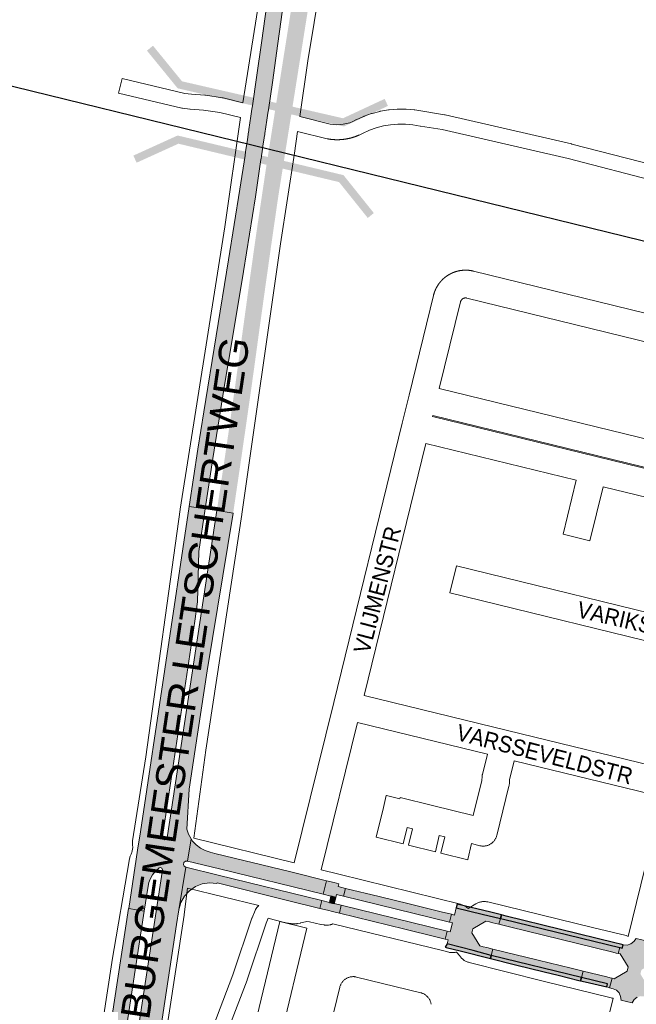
# Paper-space layout 'Layout1' of a CAD drawing. Header units: metres. Extents: x 123097 to 144122, y 392739 to 407589.
# Tile 24 of 256: x 126052 to 126342, y 398353 to 398814. Entities that reach past the tile are written whole.
import ezdxf
from ezdxf.enums import TextEntityAlignment as Align

# ---------------------------------------------------------------- set-up
doc = ezdxf.new("R2010")
doc.units = ezdxf.units.M
doc.header["$MEASUREMENT"] = 0
for name, color, linetype, lineweight in [('gs-anno-wegen algemeen tekst', 7, 'Continuous', 0), ('gs-knt-aanvullende hoofdweg', 7, 'Continuous', 0), ('gs-knt-fietspaden', 7, 'Continuous', 0), ('gs-knt-hoofdweg', 7, 'Continuous', 0), ('gs-knt-spoorlijn', 7, 'Continuous', 30), ('gs-knt-wegen algemeen', 7, 'Continuous', 0), ('gs-symb-viaduct', 7, 'Continuous', 0), ('gs-vlk-plantopografie wegen algemeen', 7, 'Continuous', 0), ('ir-ARC-asfalt-hoofdwegen-te inspecteren', 5, 'Continuous', 0), ('ir-ARC-fietspaden naastliggend- te inspecteren', 1, 'Continuous', 0)]:
    doc.layers.add(name, color=color, linetype=linetype, lineweight=lineweight)
doc.styles.add('Style-Arial', font='arial.ttf')

# ---------------------------------------------------------------- blocks, each defined once
blk = doc.blocks.new('gg0-viaduct_6')
at = {"layer": 'gs-symb-viaduct', "linetype": 'Continuous'}
blk.add_hatch(color=7, dxfattribs=at).paths.add_polyline_path([(-55.76, -16.89), (-58, -14), (-40, 0), (40, 0), (58, -14), (55.76, -16.89), (38.75, -3.66), (-38.75, -3.66)])

psp = doc.layouts.get("Layout1")

# ---------------------------------------------------------------- hatches: boundary and pattern name
at = {"layer": 'ir-ARC-asfalt-hoofdwegen-te inspecteren', "linetype": 'Continuous', "lineweight": 13}
for points in [[(126139.365, 398585.07), (126142.964, 398608.652), (126145.879, 398627.238), (126148.703, 398644.913), (126151.63, 398662.389), (126157.226, 398696.397), (126162.835, 398731.415), (126165.485, 398748.938), (126165.541, 398749.315), (126165.698, 398750.374), (126165.734, 398750.616), (126166.046, 398752.719), (126166.573, 398756.276), (126166.969, 398758.953), (126167.003, 398759.183), (126167.224, 398760.683), (126167.283, 398761.084), (126168.223, 398767.428), (126168.69, 398770.584), (126168.939, 398772.265), (126170.837, 398785.073), (126173.417, 398803.323), (126180.906, 398857.702), (126183.482, 398875.735), (126186.132, 398893.829), (126189.021, 398912.903), (126189.185, 398913.893), (126181.55, 398915.049), (126181.394, 398914.063), (126181.391, 398914.044), (126178.161, 398892.433), (126175.649, 398875.176), (126173.184, 398857.833), (126165.872, 398804.712), (126163.421, 398787.424), (126161.455, 398774.102), (126161.218, 398772.495), (126160.739, 398769.255), (126159.806, 398762.916), (126159.749, 398762.531), (126159.526, 398761.006), (126159.493, 398760.782), (126159.102, 398758.12), (126158.577, 398754.549), (126158.262, 398752.453), (126158.226, 398752.212), (126158.064, 398751.143), (126158.007, 398750.77), (126155.602, 398734.995), (126150.309, 398701.799), (126138.633, 398630.573), (126135.873, 398613.058), (126131.75, 398586.227)], [(126131.75, 398586.227), (126108.909, 398433.631), (126107.614, 398425.052), (126103.468, 398397.57), (126110.677, 398396.338), (126112.472, 398408.133), (126112.891, 398409.817), (126113.513, 398411.438), (126114.604, 398413.405), (126115.991, 398415.175), (126117.64, 398416.704), (126118.364, 398416.874), (126119.004, 398416.497), (126119.207, 398415.782), (126118.433, 398410.682), (126097.406, 398272.19), (126104.337, 398269.172), (126104.932, 398272.974), (126105.844, 398277.49), (126107.082, 398281.927), (126109.436, 398290.121), (126110.489, 398294.418), (126112.075, 398301.284), (126112.938, 398305.434), (126113.668, 398309.609), (126125.897, 398390.137), (126126.956, 398397.068), (126130.252, 398416.988), (126129.443, 398417.462), (126129.077, 398418.326), (126129.301, 398419.237), (126130.024, 398419.834), (126130.961, 398419.88), (126132.675, 398430.238), (126131.493, 398432.496), (126130.651, 398434.902), (126131.784, 398453.57), (126134.546, 398472.13), (126140.265, 398509.051), (126152.428, 398583.074), (126144.779, 398584.229), (126121.637, 398431.866), (126121.374, 398430.479), (126120.931, 398429.964), (126120.263, 398429.844), (126119.668, 398430.172), (126119.413, 398430.801), (126119.413, 398432.373), (126134.507, 398532.46), (126135.659, 398541.46), (126136.391, 398565.059), (126139.365, 398585.07)], [(126133.331, 398429.254), (126132.675, 398430.238), (126130.961, 398419.88), (126146.087, 398416.193), (126194.646, 398404.28), (126196.197, 398410.683), (126179.524, 398414.764), (126143.88, 398423.487), (126141.578, 398424.055), (126139.251, 398424.837), (126137.076, 398425.976), (126135.044, 398427.433)], [(126130.252, 398416.988), (126126.956, 398397.068), (126127.916, 398400.373), (126129.596, 398403.377), (126131.911, 398405.925), (126134.74, 398407.885), (126137.938, 398409.156), (126141.341, 398409.674), (126144.773, 398409.411), (126144.807, 398409.393), (126144.859, 398409.642), (126177.244, 398401.598), (126193.115, 398397.704), (126194.067, 398401.383), (126145.336, 398413.295)], [(126202.012, 398409.258), (126199.778, 398409.806), (126196.197, 398410.683), (126194.646, 398404.28), (126198.285, 398403.387), (126200.522, 398402.839), (126200.831, 398404.177), (126204.239, 398403.344), (126205.148, 398407.065), (126201.691, 398407.885)], [(126254.805, 398394.923), (126249.97, 398396.116), (126234.943, 398399.762), (126220.958, 398403.219), (126205.148, 398407.065), (126204.239, 398403.344), (126253.871, 398391.205)], [(126197.622, 398400.514), (126194.067, 398401.383), (126193.115, 398397.704), (126196.75, 398396.812), (126198.992, 398396.262), (126202.247, 398395.463), (126203.159, 398399.165), (126199.86, 398399.969)], [(126085.016, 398277.081), (126092.17, 398274.339), (126104.272, 398354.261), (126110.677, 398396.338), (126103.468, 398397.57), (126103.25, 398397.614), (126096.777, 398354.587)], [(126202.247, 398395.463), (126232.97, 398387.914), (126247.533, 398384.384), (126251.868, 398383.316), (126252.833, 398387.06), (126203.159, 398399.165)], [(126330.537, 398377.162), (126332.191, 398376.76), (126333.133, 398376.531), (126333.82, 398379.33), (126279.234, 398392.668), (126277.862, 398392.984), (126277.123, 398390.228), (126282.071, 398389), (126313.95, 398381.201)], [(126339.653, 398353.316), (126339.668, 398353.376), (126340.546, 398354.907), (126341.923, 398356.011), (126343.608, 398356.536), (126345.368, 398356.409), (126345.741, 398358.04), (126347.368, 398357.642), (126348.101, 398360.63), (126347.111, 398360.9), (126343.511, 398366.905), (126343.995, 398368.849), (126348.285, 398371.474), (126349.878, 398372.409), (126350.919, 398372.153), (126351.982, 398376.592), (126351.379, 398376.738), (126349.475, 398377.326), (126347.936, 398378.592), (126346.994, 398380.348), (126346.788, 398382.33), (126341.441, 398383.642), (126340.458, 398382.099), (126338.993, 398381.004), (126337.235, 398380.5), (126335.412, 398380.65), (126335.002, 398379.041), (126333.82, 398379.33), (126333.133, 398376.531), (126334.075, 398376.301), (126337.756, 398370.248), (126337.261, 398368.3), (126331.228, 398364.669), (126330.197, 398364.921), (126329.003, 398360.484), (126330.652, 398360.016), (126332.235, 398359.258), (126333.473, 398358.014), (126334.221, 398356.426), (126334.395, 398354.68), (126334.371, 398354.58)], [(126274.259, 398378.63), (126273.515, 398375.668), (126315.852, 398365.268), (126316.638, 398368.224), (126310.99, 398369.598), (126295.51, 398373.419)], [(126316.638, 398368.224), (126315.852, 398365.268), (126328.103, 398362.259), (126327.741, 398360.842), (126329.003, 398360.484), (126330.197, 398364.921), (126329.349, 398365.129), (126327.682, 398365.537)]]:
    psp.add_hatch(color=5, dxfattribs=at).paths.add_polyline_path(points, flags=0)
h = psp.add_hatch(color=5, dxfattribs=at)
h.paths.add_polyline_path([(126152.428, 398583.074), (126144.779, 398584.229), (126148.423, 398608.501), (126150.949, 398625.682), (126153.363, 398642.695), (126160.405, 398693.941), (126163.123, 398713.193), (126168.348, 398748.237), (126168.363, 398748.233), (126194.482, 398913.111), (126202.255, 398911.931), (126173.655, 398732.017), (126170.174, 398708.03), (126167.897, 398691.771), (126167.412, 398688.378), (126164.641, 398668.513), (126161.878, 398648.264), (126159.142, 398628.958), (126155.674, 398605.049)])
h.paths.add_polyline_path([(126168.361, 398748.224), (126168.363, 398748.233), (126168.364, 398748.233)], flags=16)
at = {"layer": 'ir-ARC-asfalt-hoofdwegen-te inspecteren', "linetype": 'Continuous', "lineweight": 13, "extrusion": (0, 0, -1)}
psp.add_hatch(color=5, dxfattribs=at).paths.add_polyline_path([(-126252.848, 398380.988), (-126265.082, 398377.938), (-126273.515, 398375.668), (-126274.259, 398378.63), (-126271.392, 398379.333), (-126269.787, 398379.726), (-126268.088, 398380.143), (-126264.457, 398386.16), (-126264.93, 398388.107), (-126270.957, 398391.758), (-126272.664, 398391.334), (-126274.305, 398390.927), (-126277.123, 398390.228), (-126277.862, 398392.984), (-126269.259, 398394.962), (-126257.002, 398397.899), (-126256.213, 398394.575), (-126254.805, 398394.923), (-126253.871, 398391.205), (-126255.296, 398390.857), (-126254.238, 398386.718), (-126252.833, 398387.06), (-126251.868, 398383.316), (-126253.31, 398382.961)], flags=0)
at = {"layer": 'ir-ARC-fietspaden naastliggend- te inspecteren', "linetype": 'Continuous', "lineweight": 30}
for points in [[(126257.002, 398397.899), (126269.259, 398394.962), (126277.862, 398392.984), (126278.286, 398394.608), (126273.369, 398395.839), (126257.469, 398399.725)], [(126333.82, 398379.33), (126335.002, 398379.041), (126335.412, 398380.65), (126334.216, 398380.945), (126331.518, 398381.61), (126280.529, 398394.047), (126278.286, 398394.608), (126277.862, 398392.984), (126279.234, 398392.668)], [(126251.902, 398379.44), (126252.414, 398379.316), (126258.858, 398377.754), (126273.149, 398374.163), (126273.515, 398375.668), (126265.082, 398377.938), (126252.848, 398380.988)], [(126284.918, 398371.205), (126298.371, 398367.924), (126304.848, 398366.354), (126314.571, 398363.942), (126315.444, 398363.736), (126315.852, 398365.268), (126273.53, 398375.664), (126273.515, 398375.668), (126273.149, 398374.163)], [(126315.444, 398363.736), (126317.574, 398363.235), (126327.741, 398360.842), (126328.103, 398362.259), (126315.852, 398365.268)]]:
    psp.add_hatch(color=1, dxfattribs=at).paths.add_polyline_path(points, flags=0)

# ---------------------------------------------------------------- linework, layer by layer
at = {"layer": 'gs-knt-aanvullende hoofdweg', "color": 7, "linetype": 'Continuous', "flags": 128}
for points in [[(126133.929, 398430.68), (126181.055, 398418.979)], [(126193.691, 398415.842), (126201.98, 398413.784), (126259.115, 398399.608), (126259.12, 398399.607), (126259.47, 398399.511), (126259.474, 398399.509), (126259.819, 398399.397), (126259.824, 398399.395), (126260.163, 398399.265), (126260.167, 398399.264), (126260.5, 398399.117), (126260.504, 398399.115), (126260.829, 398398.953), (126260.833, 398398.951), (126261.15, 398398.772), (126261.153, 398398.771), (126261.463, 398398.576), (126261.765, 398398.365), (126262.055, 398398.14), (126262.335, 398397.9), (126262.598, 398397.651), (126262.602, 398397.648), (126262.604, 398397.645)], [(126164.462, 398398.992), (126130.991, 398407.193)], [(126262.604, 398397.645), (126262.632, 398397.616), (126266.285, 398399.825), (126266.603, 398400.007), (126266.931, 398400.174), (126267.266, 398400.324), (126267.608, 398400.458), (126267.957, 398400.575), (126268.31, 398400.675), (126268.668, 398400.757), (126269.03, 398400.822), (126269.395, 398400.869), (126269.761, 398400.898), (126270.128, 398400.909), (126270.496, 398400.902), (126270.862, 398400.877), (126271.227, 398400.834), (126271.589, 398400.774), (126271.948, 398400.696), (126321.629, 398388.593), (126336.761, 398384.907), (126337.116, 398384.811), (126337.466, 398384.698), (126337.784, 398384.578)], [(126330.671, 398355.518), (126330.44, 398355.546), (126330.397, 398355.553), (126330.075, 398355.608), (126330.053, 398355.612), (126329.712, 398355.687), (126297.895, 398363.531), (126297.855, 398363.541), (126263.182, 398372.291), (126262.83, 398372.389), (126262.483, 398372.505), (126262.141, 398372.637), (126261.807, 398372.785), (126261.48, 398372.95), (126261.162, 398373.13), (126260.852, 398373.325), (126260.553, 398373.536), (126260.264, 398373.761), (126259.987, 398373.999), (126259.721, 398374.251), (126259.468, 398374.515), (126259.229, 398374.792), (126259.003, 398375.08), (126258.791, 398375.377), (126257.225, 398377.17), (126256.872, 398377.089), (126256.51, 398377.025), (126256.145, 398376.978), (126255.778, 398376.949), (126255.41, 398376.938), (126255.042, 398376.945), (126254.675, 398376.971), (126254.309, 398377.014), (126253.946, 398377.075), (126253.587, 398377.153), (126250.565, 398377.894), (126199.215, 398390.476)]]:
    psp.add_lwpolyline(points, dxfattribs=at)
at = {"layer": 'gs-knt-fietspaden', "color": 7, "linetype": 'Continuous', "flags": 128}
psp.add_lwpolyline([(126155.943, 398768.596), (126146.243, 398770.941), (126138.52, 398772.075), (126132.302, 398772.528), (126132.213, 398772.537), (126132.123, 398772.546), (126128.666, 398772.978), (126128.54, 398772.997), (126128.499, 398773.004), (126128.477, 398773.007), (126128.414, 398773.02), (126128.289, 398773.046), (126098.704, 398780.08, -0.3685131), (126098.697, 398780.091), (126100.316, 398786.903, -0.3848571), (126100.328, 398786.91), (126129.726, 398779.92), (126132.904, 398779.523), (126139.159, 398779.067), (126139.286, 398779.055), (126139.412, 398779.039), (126147.422, 398777.864), (126147.58, 398777.837), (126147.737, 398777.803), (126157.004, 398775.562)], format="xyb", dxfattribs=at)
for points in [[(126183.634, 398769.058), (126198.006, 398765.509), (126199.501, 398765.297), (126201.036, 398765.213), (126202.574, 398765.259), (126204.101, 398765.436), (126205.61, 398765.744), (126207.086, 398766.177), (126208.518, 398766.735), (126210.034, 398767.48), (126210.13, 398767.526), (126213.549, 398769.079), (126213.687, 398769.138), (126213.827, 398769.191), (126217.366, 398770.446), (126217.508, 398770.493), (126217.652, 398770.534), (126221.285, 398771.483), (126221.431, 398771.518), (126221.577, 398771.546), (126225.279, 398772.182), (126225.427, 398772.205), (126225.576, 398772.22), (126229.317, 398772.538), (126229.467, 398772.548), (126229.617, 398772.551), (126233.372, 398772.548), (126233.521, 398772.545), (126233.67, 398772.535), (126237.411, 398772.213), (126237.547, 398772.198), (126237.561, 398772.197), (126237.683, 398772.179), (126237.709, 398772.174), (126251.654, 398769.866), (126251.663, 398769.865), (126251.77, 398769.846), (126251.872, 398769.823), (126251.876, 398769.823), (126251.88, 398769.822)], [(126351.746, 398738.474), (126309.549, 398749.364), (126250.414, 398762.956), (126250.41, 398762.957), (126240.246, 398764.611), (126240.211, 398764.617), (126236.672, 398765.23), (126236.659, 398765.232), (126233.217, 398765.528), (126229.762, 398765.531), (126226.32, 398765.238), (126222.914, 398764.653), (126219.571, 398763.78), (126216.316, 398762.625), (126213.082, 398761.156), (126211.48, 398760.369), (126211.344, 398760.306), (126211.223, 398760.253), (126211.1, 398760.2), (126210.978, 398760.148), (126210.856, 398760.097), (126210.852, 398760.096), (126210.733, 398760.047), (126210.61, 398759.997), (126210.605, 398759.995), (126210.486, 398759.948), (126210.363, 398759.899), (126210.356, 398759.896), (126210.239, 398759.851), (126210.115, 398759.804), (126210.107, 398759.801), (126209.99, 398759.757), (126209.865, 398759.711), (126209.856, 398759.708), (126209.74, 398759.666), (126209.615, 398759.621), (126209.605, 398759.617), (126209.49, 398759.578), (126209.365, 398759.534), (126209.352, 398759.53), (126209.211, 398759.483), (126209.099, 398759.445), (126209.085, 398759.44), (126208.958, 398759.399), (126208.845, 398759.363), (126208.831, 398759.359), (126208.704, 398759.319), (126208.589, 398759.283), (126208.577, 398759.28), (126208.45, 398759.241), (126208.333, 398759.207), (126208.322, 398759.203), (126208.194, 398759.166), (126208.077, 398759.133), (126208.067, 398759.13), (126207.938, 398759.094), (126207.819, 398759.061), (126207.81, 398759.059), (126207.681, 398759.025), (126207.561, 398758.993), (126207.553, 398758.991), (126207.424, 398758.958), (126207.302, 398758.927), (126207.294, 398758.926), (126207.165, 398758.894), (126207.037, 398758.863), (126206.906, 398758.832), (126206.778, 398758.803), (126206.647, 398758.774), (126206.52, 398758.746), (126206.516, 398758.745), (126206.386, 398758.718), (126206.26, 398758.692), (126206.256, 398758.691), (126206.125, 398758.665), (126205.999, 398758.64), (126205.995, 398758.639), (126205.864, 398758.615), (126205.738, 398758.591), (126205.733, 398758.59), (126205.602, 398758.567), (126205.476, 398758.545), (126205.471, 398758.544), (126205.34, 398758.523), (126205.214, 398758.502), (126205.208, 398758.501), (126205.201, 398758.5), (126205.078, 398758.481), (126204.947, 398758.461), (126204.938, 398758.46), (126204.816, 398758.442), (126204.686, 398758.423), (126204.676, 398758.422), (126204.555, 398758.406), (126204.424, 398758.389), (126204.412, 398758.387), (126204.292, 398758.373), (126204.161, 398758.357), (126204.149, 398758.355), (126204.03, 398758.342), (126203.899, 398758.328), (126203.885, 398758.326), (126203.767, 398758.314), (126203.636, 398758.301), (126203.621, 398758.3), (126203.504, 398758.289), (126203.372, 398758.278), (126203.356, 398758.276), (126203.241, 398758.267), (126203.109, 398758.257), (126203.092, 398758.255), (126203.084, 398758.255), (126203.077, 398758.254), (126203.062, 398758.253), (126203.053, 398758.253), (126202.93, 398758.244), (126202.812, 398758.237), (126202.798, 398758.236), (126202.666, 398758.228), (126202.546, 398758.221), (126202.534, 398758.221), (126202.402, 398758.215), (126202.279, 398758.209), (126202.27, 398758.209), (126202.138, 398758.204), (126202.013, 398758.2), (126202.006, 398758.2), (126201.874, 398758.196), (126201.747, 398758.193), (126201.741, 398758.193), (126201.609, 398758.191), (126201.481, 398758.189), (126201.477, 398758.189), (126201.345, 398758.189), (126201.213, 398758.189), (126201.08, 398758.189), (126200.948, 398758.19), (126200.816, 398758.193), (126200.685, 398758.195), (126200.681, 398758.195), (126200.553, 398758.199), (126200.422, 398758.203), (126200.415, 398758.203), (126200.29, 398758.208), (126200.158, 398758.213), (126200.148, 398758.213), (126200.027, 398758.219), (126199.895, 398758.226), (126199.882, 398758.227), (126199.764, 398758.234), (126199.632, 398758.242), (126199.616, 398758.243), (126199.501, 398758.251), (126199.37, 398758.26), (126199.35, 398758.262), (126199.238, 398758.271), (126199.107, 398758.281), (126199.084, 398758.283), (126198.976, 398758.293), (126198.845, 398758.305), (126198.814, 398758.308), (126198.791, 398758.311), (126198.659, 398758.324), (126198.548, 398758.336), (126198.528, 398758.338), (126198.397, 398758.353), (126198.282, 398758.366), (126198.265, 398758.368), (126198.134, 398758.385), (126198.017, 398758.399), (126198.003, 398758.401), (126197.872, 398758.419), (126197.752, 398758.436), (126197.741, 398758.437), (126197.61, 398758.456), (126197.488, 398758.474), (126197.479, 398758.476), (126197.349, 398758.496), (126197.224, 398758.516), (126197.218, 398758.517), (126197.088, 398758.539), (126196.96, 398758.56), (126196.958, 398758.561), (126196.828, 398758.584), (126196.698, 398758.608), (126196.669, 398758.613), (126196.596, 398758.629), (126196.496, 398758.651), (126182.622, 398762.077)], [(126251.88, 398769.822), (126311.167, 398756.195), (126311.258, 398756.173), (126349.735, 398746.243)]]:
    psp.add_lwpolyline(points, dxfattribs=at)
at = {"layer": 'gs-knt-hoofdweg', "color": 7, "linetype": 'Continuous', "flags": 128}
for points in [[(126278.998, 399375.923), (126268.541, 399311.331), (126262.568, 399271.044), (126262.515, 399270.726), (126262.448, 399270.41), (126260.035, 399259.999), (126251.976, 399216.645), (126243.875, 399157.628), (126243.858, 399157.511), (126228.833, 399058.899), (126213.809, 398958.14), (126213.798, 398958.066), (126199.538, 398868.184), (126199.529, 398868.128), (126187.429, 398795.199), (126183.634, 398769.058)], [(126157.004, 398775.562), (126166.056, 398832.636), (126169.87, 398866.053), (126169.909, 398866.352), (126183.862, 398957.92), (126183.864, 398957.933), (126212.226, 399141.968), (126228.323, 399250.54), (126228.328, 399250.572), (126231.683, 399272.585)], [(126072.101, 398218.874), (126095.545, 398372.313), (126095.567, 398372.448), (126103.834, 398420.988), (126103.908, 398421.366), (126104, 398421.741), (126104.11, 398422.111), (126104.237, 398422.475), (126104.382, 398422.832), (126104.544, 398423.182), (126104.723, 398423.524), (126104.917, 398423.855), (126105.37, 398426.275), (126105.292, 398426.65), (126105.231, 398427.03), (126105.189, 398427.413), (126105.166, 398427.798), (126105.161, 398428.183), (126105.174, 398428.568), (126105.206, 398428.952), (126105.256, 398429.334), (126111.434, 398468.843), (126127.494, 398584.729), (126127.517, 398584.886), (126148.573, 398717.351), (126155.943, 398768.596)], [(126182.622, 398762.077), (126181.147, 398751.916), (126181.136, 398751.841), (126174.572, 398709.436), (126156.534, 398582.525), (126156.522, 398582.442), (126139.631, 398471.888), (126133.929, 398430.68)], [(126130.991, 398407.193), (126129.509, 398394.843), (126129.473, 398394.583), (126114.447, 398296.573)]]:
    psp.add_lwpolyline(points, dxfattribs=at)
at = {"layer": 'gs-knt-spoorlijn', "color": 7, "linetype": 'Continuous', "flags": 128}
psp.add_lwpolyline([(123817.138, 399332.584), (126023.424, 398789.468), (133158.298, 397044.421)], dxfattribs=at)
at = {"layer": 'gs-knt-wegen algemeen', "color": 7, "linetype": 'Continuous', "flags": 128}
for points in [[(126253.033, 398694.507), (126253.113, 398694.56), (126253.197, 398694.613), (126253.281, 398694.666), (126253.364, 398694.717), (126253.449, 398694.769), (126253.534, 398694.82), (126253.619, 398694.871), (126253.704, 398694.92), (126253.79, 398694.97), (126253.876, 398695.019), (126253.963, 398695.067), (126254.049, 398695.114), (126254.136, 398695.162), (126254.223, 398695.208), (126254.311, 398695.254), (126254.398, 398695.3), (126254.487, 398695.345), (126254.575, 398695.389), (126254.664, 398695.433), (126254.753, 398695.476), (126254.842, 398695.519), (126254.932, 398695.561), (126255.022, 398695.602), (126255.111, 398695.643), (126255.202, 398695.684), (126255.293, 398695.723), (126255.384, 398695.763), (126255.474, 398695.801), (126255.566, 398695.839), (126255.658, 398695.877), (126255.75, 398695.914), (126255.841, 398695.95), (126255.933, 398695.986), (126256.026, 398696.021), (126256.119, 398696.055), (126256.211, 398696.089), (126256.305, 398696.123), (126256.398, 398696.155), (126256.492, 398696.188), (126256.585, 398696.219), (126256.679, 398696.25), (126256.774, 398696.28), (126256.868, 398696.31), (126256.962, 398696.339), (126257.057, 398696.368), (126257.152, 398696.396), (126257.248, 398696.423), (126257.342, 398696.45), (126257.438, 398696.476), (126257.534, 398696.501), (126257.63, 398696.526), (126257.725, 398696.551), (126257.821, 398696.574), (126257.918, 398696.597), (126258.014, 398696.62), (126258.11, 398696.642), (126258.207, 398696.663), (126258.304, 398696.683), (126258.401, 398696.704), (126258.497, 398696.723), (126258.595, 398696.742), (126258.692, 398696.76), (126258.79, 398696.777), (126258.886, 398696.794), (126258.984, 398696.81), (126259.082, 398696.826), (126259.18, 398696.841), (126259.277, 398696.855), (126259.376, 398696.869), (126259.474, 398696.882), (126259.572, 398696.895), (126259.67, 398696.907), (126259.768, 398696.918), (126259.867, 398696.929), (126259.966, 398696.939), (126260.063, 398696.948), (126260.162, 398696.957), (126260.261, 398696.965), (126260.36, 398696.972), (126260.458, 398696.979), (126260.557, 398696.986), (126260.656, 398696.991), (126260.755, 398696.996), (126260.853, 398697), (126260.952, 398697.004), (126261.051, 398697.007), (126261.15, 398697.01), (126261.249, 398697.012), (126261.348, 398697.013), (126261.447, 398697.013), (126261.546, 398697.013), (126261.644, 398697.013), (126261.743, 398697.011), (126261.843, 398697.009), (126261.942, 398697.007), (126262.04, 398697.004), (126262.139, 398697), (126262.238, 398696.995), (126262.337, 398696.99), (126262.435, 398696.984), (126262.534, 398696.978), (126262.633, 398696.971), (126262.732, 398696.963), (126262.83, 398696.955), (126262.929, 398696.946), (126263.027, 398696.937), (126263.126, 398696.927), (126263.224, 398696.916), (126263.322, 398696.905), (126263.421, 398696.893), (126263.519, 398696.88), (126263.616, 398696.867), (126263.715, 398696.853), (126263.813, 398696.838), (126263.911, 398696.823), (126264.008, 398696.807), (126264.105, 398696.791), (126264.203, 398696.774), (126264.301, 398696.756), (126264.397, 398696.738), (126264.495, 398696.719), (126264.592, 398696.7), (126264.689, 398696.679), (126264.785, 398696.659), (126264.882, 398696.638), (126264.978, 398696.616), (126265.075, 398696.593), (126265.171, 398696.57)], [(126265.171, 398696.57), (126940.179, 398531.432), (126940.488, 398531.349), (126940.792, 398531.25), (126940.941, 398531.194), (126941.09, 398531.137), (126941.383, 398531.009), (126941.669, 398530.867), (126941.948, 398530.711), (126942.084, 398530.626), (126942.219, 398530.542), (126942.482, 398530.359), (126942.734, 398530.164), (126942.978, 398529.956), (126943.21, 398529.737), (126943.387, 398529.553)], [(126181.055, 398418.979), (126199.726, 398494.313), (126231.747, 398625.205), (126234.956, 398638.323), (126246.42, 398685.19), (126246.442, 398685.279), (126246.465, 398685.367), (126246.488, 398685.456), (126246.511, 398685.544), (126246.536, 398685.632), (126246.56, 398685.72), (126246.585, 398685.808), (126246.611, 398685.895), (126246.637, 398685.983), (126246.664, 398686.071), (126246.691, 398686.158), (126246.718, 398686.245), (126246.747, 398686.332), (126246.775, 398686.419), (126246.805, 398686.506), (126246.834, 398686.591), (126246.864, 398686.678), (126246.895, 398686.764), (126246.927, 398686.85), (126246.958, 398686.935), (126246.99, 398687.021), (126247.023, 398687.107), (126247.056, 398687.192), (126247.09, 398687.276), (126247.124, 398687.361), (126247.159, 398687.446), (126247.195, 398687.53), (126247.23, 398687.614), (126247.266, 398687.698), (126247.303, 398687.782), (126247.34, 398687.865), (126247.378, 398687.948), (126247.416, 398688.031), (126247.455, 398688.114), (126247.494, 398688.197), (126247.534, 398688.279), (126247.574, 398688.361), (126247.615, 398688.443), (126247.656, 398688.525), (126247.697, 398688.606), (126247.739, 398688.687), (126247.782, 398688.768), (126247.825, 398688.849), (126247.868, 398688.928), (126247.912, 398689.009), (126247.957, 398689.089), (126248.002, 398689.169), (126248.047, 398689.247), (126248.093, 398689.327), (126248.139, 398689.406), (126248.186, 398689.484), (126248.233, 398689.562), (126248.281, 398689.64), (126248.329, 398689.718), (126248.378, 398689.795), (126248.427, 398689.872), (126248.477, 398689.949), (126248.527, 398690.026), (126248.577, 398690.102), (126248.628, 398690.177), (126248.679, 398690.253), (126248.731, 398690.329), (126248.783, 398690.404), (126248.836, 398690.478), (126248.889, 398690.553), (126248.942, 398690.627), (126248.997, 398690.701), (126249.05, 398690.774), (126249.106, 398690.847), (126249.161, 398690.92), (126249.217, 398690.993), (126249.272, 398691.064), (126249.329, 398691.136), (126249.386, 398691.208), (126249.444, 398691.279), (126249.501, 398691.349), (126249.559, 398691.42), (126249.618, 398691.49), (126249.677, 398691.56), (126249.736, 398691.629), (126249.796, 398691.698), (126249.857, 398691.767), (126249.918, 398691.835), (126249.978, 398691.903), (126250.04, 398691.971), (126250.102, 398692.038), (126250.164, 398692.105), (126250.226, 398692.171), (126250.29, 398692.238), (126250.353, 398692.303), (126250.417, 398692.369), (126250.481, 398692.434), (126250.546, 398692.498), (126250.611, 398692.563), (126250.676, 398692.627), (126250.742, 398692.69), (126250.808, 398692.753), (126250.874, 398692.816), (126250.942, 398692.878), (126251.008, 398692.94), (126251.076, 398693.002), (126251.144, 398693.063), (126251.212, 398693.124), (126251.281, 398693.184), (126251.35, 398693.244), (126251.419, 398693.303), (126251.489, 398693.363), (126251.559, 398693.421), (126251.629, 398693.479), (126251.7, 398693.537), (126251.771, 398693.595), (126251.842, 398693.651), (126251.914, 398693.708), (126251.986, 398693.765), (126252.059, 398693.82), (126252.131, 398693.875), (126252.204, 398693.93), (126252.278, 398693.985), (126252.352, 398694.039), (126252.425, 398694.092), (126252.5, 398694.146), (126252.575, 398694.198), (126252.65, 398694.251), (126252.724, 398694.302), (126252.8, 398694.354), (126252.876, 398694.405), (126252.953, 398694.456), (126253.026, 398694.503)], [(126253.026, 398694.503), (126253.029, 398694.506), (126253.033, 398694.507)], [(126253.026, 398694.503), (126253.029, 398694.506), (126253.033, 398694.507)], [(126259.068, 398682.096), (126249.15, 398641.553)], [(126260.124, 398683.589), (126260.078, 398683.558), (126260.03, 398683.524), (126259.983, 398683.489), (126259.936, 398683.453), (126259.891, 398683.416), (126259.846, 398683.378), (126259.803, 398683.339), (126259.76, 398683.299), (126259.718, 398683.258), (126259.678, 398683.216), (126259.638, 398683.173), (126259.599, 398683.129), (126259.561, 398683.084), (126259.525, 398683.038), (126259.489, 398682.992), (126259.455, 398682.944), (126259.421, 398682.896), (126259.389, 398682.847), (126259.358, 398682.797), (126259.328, 398682.747), (126259.3, 398682.696), (126259.272, 398682.644), (126259.246, 398682.592), (126259.221, 398682.539), (126259.197, 398682.485), (126259.175, 398682.431), (126259.154, 398682.376), (126259.134, 398682.321), (126259.115, 398682.266), (126259.098, 398682.21), (126259.082, 398682.153), (126259.068, 398682.096)], [(126260.129, 398683.592), (126260.127, 398683.59), (126260.124, 398683.589)], [(126260.129, 398683.592), (126260.127, 398683.59), (126260.124, 398683.589)], [(126930.761, 398520.333), (126262.079, 398683.922), (126262.048, 398683.93), (126262.017, 398683.937), (126261.986, 398683.943), (126261.955, 398683.949), (126261.923, 398683.955), (126261.892, 398683.96), (126261.861, 398683.965), (126261.829, 398683.97), (126261.798, 398683.974), (126261.766, 398683.978), (126261.734, 398683.981), (126261.703, 398683.984), (126261.671, 398683.987), (126261.639, 398683.989), (126261.608, 398683.991), (126261.576, 398683.992), (126261.544, 398683.993), (126261.512, 398683.993), (126261.48, 398683.993), (126261.449, 398683.993), (126261.417, 398683.993), (126261.385, 398683.991), (126261.353, 398683.99), (126261.322, 398683.988), (126261.29, 398683.986), (126261.258, 398683.983), (126261.226, 398683.98), (126261.195, 398683.976), (126261.163, 398683.972), (126261.132, 398683.968), (126261.1, 398683.963), (126261.069, 398683.958), (126261.038, 398683.953), (126261.006, 398683.947), (126260.975, 398683.941), (126260.944, 398683.934), (126260.913, 398683.927), (126260.882, 398683.919), (126260.851, 398683.911), (126260.821, 398683.903), (126260.79, 398683.894), (126260.76, 398683.885), (126260.729, 398683.876), (126260.699, 398683.866), (126260.669, 398683.856), (126260.639, 398683.845), (126260.609, 398683.834), (126260.579, 398683.823), (126260.55, 398683.811), (126260.52, 398683.799), (126260.491, 398683.786), (126260.462, 398683.773), (126260.433, 398683.76), (126260.405, 398683.747), (126260.376, 398683.733), (126260.348, 398683.718), (126260.319, 398683.704), (126260.291, 398683.689), (126260.263, 398683.673), (126260.236, 398683.657), (126260.208, 398683.641), (126260.181, 398683.625), (126260.154, 398683.608), (126260.129, 398683.592)], [(126249.15, 398641.553), (126396.44, 398605.521), (126396.444, 398605.52), (126396.447, 398605.519)], [(126246.056, 398628.906), (126245.941, 398628.434)], [(126245.941, 398628.434), (126322.77, 398609.64), (126386.679, 398594.006), (126386.81, 398594.473), (126246.056, 398628.906)], [(126242.847, 398615.788), (126213.918, 398497.534)], [(126213.918, 398497.534), (126281.101, 398481.103), (126354.953, 398463.073)], [(126210.805, 398484.892), (126193.691, 398415.842)], [(126337.784, 398384.578), (126353.57, 398448.89), (126353.679, 398449.982)], [(126187.009, 398388.428), (126173.974, 398334.352)], [(126199.627, 398349.18), (126202.468, 398360.737), (126202.549, 398361.036), (126202.645, 398361.331), (126202.754, 398361.621), (126202.877, 398361.905), (126203.013, 398362.184), (126203.162, 398362.455), (126203.324, 398362.719), (126203.499, 398362.975), (126203.685, 398363.223), (126203.883, 398363.461), (126204.092, 398363.69), (126204.312, 398363.908), (126204.542, 398364.116), (126204.782, 398364.313), (126205.03, 398364.497), (126205.287, 398364.67), (126205.552, 398364.831), (126205.825, 398364.978), (126206.104, 398365.113), (126206.389, 398365.234), (126206.68, 398365.341), (126206.975, 398365.435), (126207.275, 398365.514), (126207.578, 398365.579), (126207.883, 398365.63), (126208.191, 398365.665), (126208.5, 398365.687), (126208.81, 398365.693), (126209.12, 398365.685), (126209.429, 398365.662), (126209.736, 398365.624), (126210.042, 398365.572), (126210.344, 398365.505), (126240.414, 398358.112), (126240.712, 398358.031), (126241.007, 398357.935), (126241.297, 398357.826), (126241.582, 398357.703), (126241.86, 398357.567), (126242.132, 398357.418), (126242.396, 398357.256), (126242.652, 398357.081), (126242.899, 398356.895), (126243.137, 398356.697), (126243.366, 398356.488), (126243.584, 398356.268), (126243.792, 398356.038), (126243.989, 398355.798), (126244.174, 398355.55), (126244.346, 398355.293), (126244.507, 398355.027), (126244.654, 398354.755), (126244.789, 398354.476), (126244.91, 398354.191), (126245.018, 398353.9), (126245.111, 398353.605), (126245.19, 398353.305), (126245.255, 398353.002), (126245.306, 398352.696)], [(126316.938, 398299.382), (126330.671, 398355.518)]]:
    psp.add_lwpolyline(points, dxfattribs=at)
for points in [[(126383.374, 398581.411), (126326.008, 398595.444), (126319.842, 398570.102, -0.3847885), (126319.831, 398570.095), (126307.198, 398573.168, -0.3682607), (126307.191, 398573.179), (126313.361, 398598.537), (126242.847, 398615.788)], [(126367.816, 398517.878), (126254.105, 398545.664, -0.3682122), (126254.098, 398545.675), (126257.184, 398558.305, -0.3847753), (126257.196, 398558.312), (126370.911, 398530.524)], [(126353.679, 398449.982), (126284.333, 398466.912), (126282.146, 398457.97), (126282.007, 398456.095), (126281.982, 398455.821), (126281.944, 398455.548), (126281.895, 398455.278), (126281.835, 398455.009), (126276.101, 398431.842), (126276.02, 398431.543), (126275.924, 398431.249), (126275.815, 398430.959), (126275.691, 398430.675), (126275.555, 398430.396), (126275.405, 398430.125), (126275.242, 398429.861), (126275.068, 398429.605), (126274.881, 398429.358), (126274.682, 398429.12), (126274.473, 398428.892), (126274.253, 398428.674), (126274.022, 398428.466), (126273.783, 398428.27), (126273.534, 398428.086), (126273.276, 398427.913), (126273.011, 398427.753), (126272.738, 398427.606), (126272.459, 398427.472), (126272.174, 398427.351), (126271.883, 398427.244), (126271.587, 398427.151), (126271.288, 398427.072), (126270.985, 398427.008), (126270.679, 398426.958), (126270.371, 398426.923), (126270.062, 398426.902), (126269.752, 398426.896), (126269.442, 398426.905), (126269.133, 398426.928), (126268.826, 398426.967), (126268.521, 398427.019), (126268.218, 398427.087), (126264.325, 398428.05), (126262.479, 398420.539, -0.38476), (126262.467, 398420.532), (126249.842, 398423.636, -0.3681456), (126249.835, 398423.647), (126251.687, 398431.178), (126249.155, 398431.804), (126247.305, 398424.276, -0.3847614), (126247.293, 398424.27), (126234.668, 398427.373, -0.368149), (126234.661, 398427.384), (126236.517, 398434.932), (126233.989, 398435.558), (126232.129, 398427.989, -0.3847613), (126232.117, 398427.983), (126219.492, 398431.086, -0.3681462), (126219.485, 398431.097), (126222.902, 398444.998), (126224.288, 398450.631, -0.3847576), (126224.299, 398450.638), (126230.61, 398449.086), (126230.776, 398449.757, -0.3847759), (126230.788, 398449.763), (126245.954, 398446.009), (126265.026, 398441.289), (126269.063, 398457.601), (126269.201, 398459.468), (126269.226, 398459.738), (126269.263, 398460.006), (126269.311, 398460.273), (126269.37, 398460.537), (126271.685, 398470.002), (126210.805, 398484.892)], [(126159.8, 398331.106), (126174.351, 398391.478, -0.3848164), (126174.363, 398391.485), (126187.002, 398388.438, -0.3683612), (126187.009, 398388.428)]]:
    psp.add_lwpolyline(points, format="xyb", dxfattribs=at)
at = {"layer": 'gs-vlk-plantopografie wegen algemeen', "color": 7, "linetype": 'Continuous', "flags": 128}
psp.add_lwpolyline([(126155.943, 398768.596), (126146.243, 398770.941), (126138.52, 398772.075), (126132.302, 398772.528), (126132.213, 398772.537), (126132.123, 398772.546), (126128.666, 398772.978), (126128.54, 398772.997), (126128.499, 398773.004), (126128.477, 398773.007), (126128.414, 398773.02), (126128.289, 398773.046), (126098.704, 398780.08, -0.3685131), (126098.697, 398780.091), (126100.316, 398786.903, -0.3848571), (126100.328, 398786.91), (126129.726, 398779.92), (126132.904, 398779.523), (126139.159, 398779.067), (126139.286, 398779.055), (126139.412, 398779.039), (126147.422, 398777.864), (126147.58, 398777.837), (126147.737, 398777.803), (126157.004, 398775.562)], format="xyb", dxfattribs=at)
for points in [[(126183.634, 398769.058), (126198.006, 398765.509), (126199.501, 398765.297), (126201.036, 398765.213), (126202.574, 398765.259), (126204.101, 398765.436), (126205.61, 398765.744), (126207.086, 398766.177), (126208.518, 398766.735), (126210.034, 398767.48), (126210.13, 398767.526), (126213.549, 398769.079), (126213.687, 398769.138), (126213.827, 398769.191), (126217.366, 398770.446), (126217.508, 398770.493), (126217.652, 398770.534), (126221.285, 398771.483), (126221.431, 398771.518), (126221.577, 398771.546), (126225.279, 398772.182), (126225.427, 398772.205), (126225.576, 398772.22), (126229.317, 398772.538), (126229.467, 398772.548), (126229.617, 398772.551), (126233.372, 398772.548), (126233.521, 398772.545), (126233.67, 398772.535), (126237.411, 398772.213), (126237.547, 398772.198), (126237.561, 398772.197), (126237.683, 398772.179), (126237.709, 398772.174), (126251.654, 398769.866), (126251.663, 398769.865), (126251.77, 398769.846), (126251.872, 398769.823), (126251.876, 398769.823), (126251.88, 398769.822)], [(126351.746, 398738.474), (126309.549, 398749.364), (126250.414, 398762.956), (126250.41, 398762.957), (126240.246, 398764.611), (126240.211, 398764.617), (126236.672, 398765.23), (126236.659, 398765.232), (126233.217, 398765.528), (126229.762, 398765.531), (126226.32, 398765.238), (126222.914, 398764.653), (126219.571, 398763.78), (126216.316, 398762.625), (126213.082, 398761.156), (126211.48, 398760.369), (126211.344, 398760.306), (126211.223, 398760.253), (126211.1, 398760.2), (126210.978, 398760.148), (126210.856, 398760.097), (126210.852, 398760.096), (126210.733, 398760.047), (126210.61, 398759.997), (126210.605, 398759.995), (126210.486, 398759.948), (126210.363, 398759.899), (126210.356, 398759.896), (126210.239, 398759.851), (126210.115, 398759.804), (126210.107, 398759.801), (126209.99, 398759.757), (126209.865, 398759.711), (126209.856, 398759.708), (126209.74, 398759.666), (126209.615, 398759.621), (126209.605, 398759.617), (126209.49, 398759.578), (126209.365, 398759.534), (126209.352, 398759.53), (126209.211, 398759.483), (126209.099, 398759.445), (126209.085, 398759.44), (126208.958, 398759.399), (126208.845, 398759.363), (126208.831, 398759.359), (126208.704, 398759.319), (126208.589, 398759.283), (126208.577, 398759.28), (126208.45, 398759.241), (126208.333, 398759.207), (126208.322, 398759.203), (126208.194, 398759.166), (126208.077, 398759.133), (126208.067, 398759.13), (126207.938, 398759.094), (126207.819, 398759.061), (126207.81, 398759.059), (126207.681, 398759.025), (126207.561, 398758.993), (126207.553, 398758.991), (126207.424, 398758.958), (126207.302, 398758.927), (126207.294, 398758.926), (126207.165, 398758.894), (126207.037, 398758.863), (126206.906, 398758.832), (126206.778, 398758.803), (126206.647, 398758.774), (126206.52, 398758.746), (126206.516, 398758.745), (126206.386, 398758.718), (126206.26, 398758.692), (126206.256, 398758.691), (126206.125, 398758.665), (126205.999, 398758.64), (126205.995, 398758.639), (126205.864, 398758.615), (126205.738, 398758.591), (126205.733, 398758.59), (126205.602, 398758.567), (126205.476, 398758.545), (126205.471, 398758.544), (126205.34, 398758.523), (126205.214, 398758.502), (126205.208, 398758.501), (126205.201, 398758.5), (126205.078, 398758.481), (126204.947, 398758.461), (126204.938, 398758.46), (126204.816, 398758.442), (126204.686, 398758.423), (126204.676, 398758.422), (126204.555, 398758.406), (126204.424, 398758.389), (126204.412, 398758.387), (126204.292, 398758.373), (126204.161, 398758.357), (126204.149, 398758.355), (126204.03, 398758.342), (126203.899, 398758.328), (126203.885, 398758.326), (126203.767, 398758.314), (126203.636, 398758.301), (126203.621, 398758.3), (126203.504, 398758.289), (126203.372, 398758.278), (126203.356, 398758.276), (126203.241, 398758.267), (126203.109, 398758.257), (126203.092, 398758.255), (126203.084, 398758.255), (126203.077, 398758.254), (126203.062, 398758.253), (126203.053, 398758.253), (126202.93, 398758.244), (126202.812, 398758.237), (126202.798, 398758.236), (126202.666, 398758.228), (126202.546, 398758.221), (126202.534, 398758.221), (126202.402, 398758.215), (126202.279, 398758.209), (126202.27, 398758.209), (126202.138, 398758.204), (126202.013, 398758.2), (126202.006, 398758.2), (126201.874, 398758.196), (126201.747, 398758.193), (126201.741, 398758.193), (126201.609, 398758.191), (126201.481, 398758.189), (126201.477, 398758.189), (126201.345, 398758.189), (126201.213, 398758.189), (126201.08, 398758.189), (126200.948, 398758.19), (126200.816, 398758.193), (126200.685, 398758.195), (126200.681, 398758.195), (126200.553, 398758.199), (126200.422, 398758.203), (126200.415, 398758.203), (126200.29, 398758.208), (126200.158, 398758.213), (126200.148, 398758.213), (126200.027, 398758.219), (126199.895, 398758.226), (126199.882, 398758.227), (126199.764, 398758.234), (126199.632, 398758.242), (126199.616, 398758.243), (126199.501, 398758.251), (126199.37, 398758.26), (126199.35, 398758.262), (126199.238, 398758.271), (126199.107, 398758.281), (126199.084, 398758.283), (126198.976, 398758.293), (126198.845, 398758.305), (126198.814, 398758.308), (126198.791, 398758.311), (126198.659, 398758.324), (126198.548, 398758.336), (126198.528, 398758.338), (126198.397, 398758.353), (126198.282, 398758.366), (126198.265, 398758.368), (126198.134, 398758.385), (126198.017, 398758.399), (126198.003, 398758.401), (126197.872, 398758.419), (126197.752, 398758.436), (126197.741, 398758.437), (126197.61, 398758.456), (126197.488, 398758.474), (126197.479, 398758.476), (126197.349, 398758.496), (126197.224, 398758.516), (126197.218, 398758.517), (126197.088, 398758.539), (126196.96, 398758.56), (126196.958, 398758.561), (126196.828, 398758.584), (126196.698, 398758.608), (126196.669, 398758.613), (126196.596, 398758.629), (126196.496, 398758.651), (126182.622, 398762.077)], [(126251.88, 398769.822), (126311.167, 398756.195), (126311.258, 398756.173), (126349.735, 398746.243)], [(126135.659, 398322.898), (126152.335, 398366.5), (126161.234, 398393.08), (126161.278, 398393.204), (126161.316, 398393.301), (126161.326, 398393.327), (126162.689, 398396.64), (126162.794, 398396.871), (126162.969, 398397.221), (126162.995, 398397.275), (126163.045, 398397.369), (126163.086, 398397.445), (126163.127, 398397.514), (126163.187, 398397.61), (126163.216, 398397.655), (126163.296, 398397.77), (126163.312, 398397.792), (126163.414, 398397.923), (126163.72, 398398.3), (126163.82, 398398.418), (126163.924, 398398.53), (126163.928, 398398.533), (126164.034, 398398.638), (126164.039, 398398.642), (126164.148, 398398.741), (126164.155, 398398.747), (126164.267, 398398.839), (126164.276, 398398.846), (126164.462, 398398.992)], [(126199.215, 398390.476), (126199.203, 398390.469), (126199.109, 398390.411), (126199.06, 398390.383), (126198.957, 398390.327), (126198.913, 398390.305), (126198.801, 398390.251), (126198.763, 398390.234), (126198.641, 398390.182), (126198.609, 398390.17), (126198.479, 398390.122), (126198.452, 398390.113), (126198.313, 398390.069), (126198.293, 398390.064), (126198.145, 398390.025), (126198.131, 398390.022), (126197.975, 398389.989), (126197.968, 398389.988), (126197.804, 398389.962), (126197.199, 398389.881), (126197.051, 398389.864), (126196.902, 398389.854), (126196.753, 398389.85), (126195.849, 398389.845), (126195.683, 398389.848), (126195.517, 398389.859), (126195.352, 398389.878), (126195.188, 398389.904), (126193.769, 398390.168), (126193.63, 398390.197), (126193.604, 398390.203), (126188.209, 398391.435), (126186.897, 398391.492), (126186.312, 398391.438), (126184.241, 398390.88), (126184.187, 398390.866), (126184.097, 398390.843), (126184.07, 398390.837), (126183.952, 398390.811), (126182.505, 398390.527), (126182.356, 398390.501), (126182.335, 398390.498), (126182.206, 398390.482), (126182.163, 398390.477), (126182.055, 398390.469), (126181.99, 398390.465), (126181.904, 398390.463), (126181.817, 398390.461), (126181.753, 398390.461), (126180.915, 398390.464), (126180.787, 398390.467), (126179.921, 398390.501), (126179.858, 398390.504), (126179.78, 398390.509), (126179.678, 398390.516), (126179.639, 398390.52), (126179.499, 398390.537), (126178.364, 398390.7), (126178.245, 398390.72), (126178.201, 398390.727), (126178.127, 398390.743), (126178.039, 398390.762), (126178.009, 398390.77), (126175.869, 398391.287), (126175.824, 398391.299), (126171.675, 398392.361), (126168.836, 398393.074), (126167.853, 398390.74), (126167.849, 398390.727), (126158.968, 398364.201), (126158.918, 398364.061), (126142.265, 398320.519)]]:
    psp.add_lwpolyline(points, dxfattribs=at)
at = {"layer": 'ir-ARC-asfalt-hoofdwegen-te inspecteren', "color": 5, "linetype": 'Continuous', "lineweight": 13}
for points in [[(126173.184, 398857.833), (126165.872, 398804.712), (126163.421, 398787.424), (126161.455, 398774.102), (126161.218, 398772.495), (126160.739, 398769.255), (126159.806, 398762.916), (126159.749, 398762.531), (126159.526, 398761.006), (126159.493, 398760.782), (126159.102, 398758.12), (126158.577, 398754.549), (126158.262, 398752.453), (126158.226, 398752.212), (126158.064, 398751.143), (126158.007, 398750.77), (126155.602, 398734.995), (126150.309, 398701.799), (126138.633, 398630.573), (126135.873, 398613.058), (126131.75, 398586.227), (126139.365, 398585.07), (126142.964, 398608.652), (126145.879, 398627.238), (126148.703, 398644.913), (126151.63, 398662.389), (126157.226, 398696.397), (126162.835, 398731.415), (126165.485, 398748.938), (126165.541, 398749.315), (126165.698, 398750.374), (126165.734, 398750.616), (126166.046, 398752.719), (126166.573, 398756.276), (126166.969, 398758.953), (126167.003, 398759.183), (126167.224, 398760.683), (126167.283, 398761.084), (126168.223, 398767.428), (126168.69, 398770.584), (126168.939, 398772.265), (126170.837, 398785.073), (126173.417, 398803.323), (126180.906, 398857.702)], [(126113.668, 398309.609), (126125.897, 398390.137), (126126.956, 398397.068), (126130.252, 398416.988), (126129.443, 398417.462), (126129.077, 398418.326), (126129.301, 398419.237), (126130.024, 398419.834), (126130.961, 398419.88), (126132.675, 398430.238), (126131.493, 398432.496), (126130.651, 398434.902), (126131.784, 398453.57), (126134.546, 398472.13), (126140.265, 398509.051), (126152.428, 398583.074), (126144.779, 398584.229), (126121.637, 398431.866), (126121.374, 398430.479), (126120.931, 398429.964), (126120.263, 398429.844), (126119.668, 398430.172), (126119.413, 398430.801), (126119.413, 398432.373), (126134.507, 398532.46), (126135.659, 398541.46), (126136.391, 398565.059), (126139.365, 398585.07), (126131.75, 398586.227), (126108.909, 398433.631), (126107.614, 398425.052), (126103.468, 398397.57), (126110.677, 398396.338), (126112.472, 398408.133), (126112.891, 398409.817), (126113.513, 398411.438), (126114.604, 398413.405), (126115.991, 398415.175), (126117.64, 398416.704), (126118.364, 398416.874), (126119.004, 398416.497), (126119.207, 398415.782), (126118.433, 398410.682), (126097.406, 398272.19)], [(126346.788, 398382.33), (126341.441, 398383.642), (126340.458, 398382.099), (126338.993, 398381.004), (126337.235, 398380.5), (126335.412, 398380.65), (126335.002, 398379.041), (126333.82, 398379.33), (126333.133, 398376.531), (126334.075, 398376.301), (126337.756, 398370.248), (126337.261, 398368.3), (126331.228, 398364.669), (126330.197, 398364.921), (126329.003, 398360.484), (126330.652, 398360.016), (126332.235, 398359.258), (126333.473, 398358.014), (126334.221, 398356.426), (126334.395, 398354.68), (126334.371, 398354.58), (126339.653, 398353.316), (126339.668, 398353.376), (126340.546, 398354.907), (126341.923, 398356.011)]]:
    psp.add_lwpolyline(points, dxfattribs=at)
for points in [[(126133.331, 398429.254), (126132.675, 398430.238), (126130.961, 398419.88), (126146.087, 398416.193), (126194.646, 398404.28), (126196.197, 398410.683), (126179.524, 398414.764), (126143.88, 398423.487), (126141.578, 398424.055), (126139.251, 398424.837), (126137.076, 398425.976), (126135.044, 398427.433)], [(126130.252, 398416.988), (126126.956, 398397.068), (126127.916, 398400.373), (126129.596, 398403.377), (126131.911, 398405.925), (126134.74, 398407.885), (126137.938, 398409.156), (126141.341, 398409.674), (126144.773, 398409.411), (126144.807, 398409.393), (126144.859, 398409.642), (126177.244, 398401.598), (126193.115, 398397.704), (126194.067, 398401.383), (126145.336, 398413.295)], [(126202.012, 398409.258), (126199.778, 398409.806), (126196.197, 398410.683), (126194.646, 398404.28), (126198.285, 398403.387), (126200.522, 398402.839), (126200.831, 398404.177), (126204.239, 398403.344), (126205.148, 398407.065), (126201.691, 398407.885)], [(126254.805, 398394.923), (126249.97, 398396.116), (126234.943, 398399.762), (126220.958, 398403.219), (126205.148, 398407.065), (126204.239, 398403.344), (126253.871, 398391.205)], [(126197.622, 398400.514), (126194.067, 398401.383), (126193.115, 398397.704), (126196.75, 398396.812), (126198.992, 398396.262), (126202.247, 398395.463), (126203.159, 398399.165), (126199.86, 398399.969)], [(126085.016, 398277.081), (126092.17, 398274.339), (126104.272, 398354.261), (126110.677, 398396.338), (126103.468, 398397.57), (126103.25, 398397.614), (126096.777, 398354.587)], [(126202.247, 398395.463), (126232.97, 398387.914), (126247.533, 398384.384), (126251.868, 398383.316), (126252.833, 398387.06), (126203.159, 398399.165)], [(126252.848, 398380.988), (126265.082, 398377.938), (126273.515, 398375.668), (126274.259, 398378.63), (126271.392, 398379.333), (126269.787, 398379.726), (126268.088, 398380.143), (126264.457, 398386.16), (126264.93, 398388.107), (126270.957, 398391.758), (126272.664, 398391.334), (126274.305, 398390.927), (126277.123, 398390.228), (126277.862, 398392.984), (126269.259, 398394.962), (126257.002, 398397.899), (126256.213, 398394.575), (126254.805, 398394.923), (126253.871, 398391.205), (126255.296, 398390.857), (126254.238, 398386.718), (126252.833, 398387.06), (126251.868, 398383.316), (126253.31, 398382.961)], [(126330.537, 398377.162), (126332.191, 398376.76), (126333.133, 398376.531), (126333.82, 398379.33), (126279.234, 398392.668), (126277.862, 398392.984), (126277.123, 398390.228), (126282.071, 398389), (126313.95, 398381.201)], [(126274.259, 398378.63), (126273.515, 398375.668), (126315.852, 398365.268), (126316.638, 398368.224), (126310.99, 398369.598), (126295.51, 398373.419)], [(126316.638, 398368.224), (126315.852, 398365.268), (126328.103, 398362.259), (126327.741, 398360.842), (126329.003, 398360.484), (126330.197, 398364.921), (126329.349, 398365.129), (126327.682, 398365.537)]]:
    psp.add_lwpolyline(points, close=True, dxfattribs=at)
at = {"layer": 'ir-ARC-fietspaden naastliggend- te inspecteren', "color": 1, "linetype": 'Continuous', "lineweight": 30}
for points in [[(126198.285, 398403.387), (126197.622, 398400.514), (126199.86, 398399.969), (126200.522, 398402.839)], [(126257.002, 398397.899), (126269.259, 398394.962), (126277.862, 398392.984), (126278.286, 398394.608), (126273.369, 398395.839), (126257.469, 398399.725)], [(126333.82, 398379.33), (126335.002, 398379.041), (126335.412, 398380.65), (126334.216, 398380.945), (126331.518, 398381.61), (126280.529, 398394.047), (126278.286, 398394.608), (126277.862, 398392.984), (126279.234, 398392.668)], [(126251.902, 398379.44), (126252.414, 398379.316), (126258.858, 398377.754), (126273.149, 398374.163), (126273.515, 398375.668), (126265.082, 398377.938), (126252.848, 398380.988)], [(126284.918, 398371.205), (126298.371, 398367.924), (126304.848, 398366.354), (126314.571, 398363.942), (126315.444, 398363.736), (126315.852, 398365.268), (126273.53, 398375.664), (126273.515, 398375.668), (126273.149, 398374.163)], [(126315.444, 398363.736), (126317.574, 398363.235), (126327.741, 398360.842), (126328.103, 398362.259), (126315.852, 398365.268)]]:
    psp.add_lwpolyline(points, close=True, dxfattribs=at)
psp.add_solid([(126198.285, 398403.387), (126197.622, 398400.514), (126200.522, 398402.839), (126199.86, 398399.969)], dxfattribs=at)

# ---------------------------------------------------------------- block references
at = {"layer": 'gs-symb-viaduct', "color": 7, "linetype": 'Continuous'}
for p, rotation in [((126165.384, 398773.347), 167.0832711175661), ((126165.276, 398750.882), 346.5643114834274)]:
    psp.add_blockref('gg0-viaduct_6', p, dxfattribs=dict(at, rotation=rotation))

# ---------------------------------------------------------------- texts
at = {"layer": 'gs-anno-wegen algemeen tekst', "color": 7, "style": 'Style-Arial'}
psp.add_text('BURGEMEESTER LETSCHERTWEG', height=13.6, rotation=81.57557, dxfattribs=at).set_placement((126129.894, 398505.776), align=Align.MIDDLE_CENTER)
at = {"layer": 'gs-anno-wegen algemeen tekst', "color": 7, "style": 'Style-Arial', "width": 0.909091}
for s, rotation, p in [('VLIJMENSTR', 75.61578, (126220.071, 398547.111)), ('VARIKSTR', 347.1332, (126337.932, 398532.637)), ('VARSSEVELDSTR', 345.61578, (126298.595, 398469.97))]:
    psp.add_text(s, height=7.7, rotation=rotation, dxfattribs=at).set_placement(p, align=Align.MIDDLE_CENTER)

doc.saveas('drawing.dxf')
